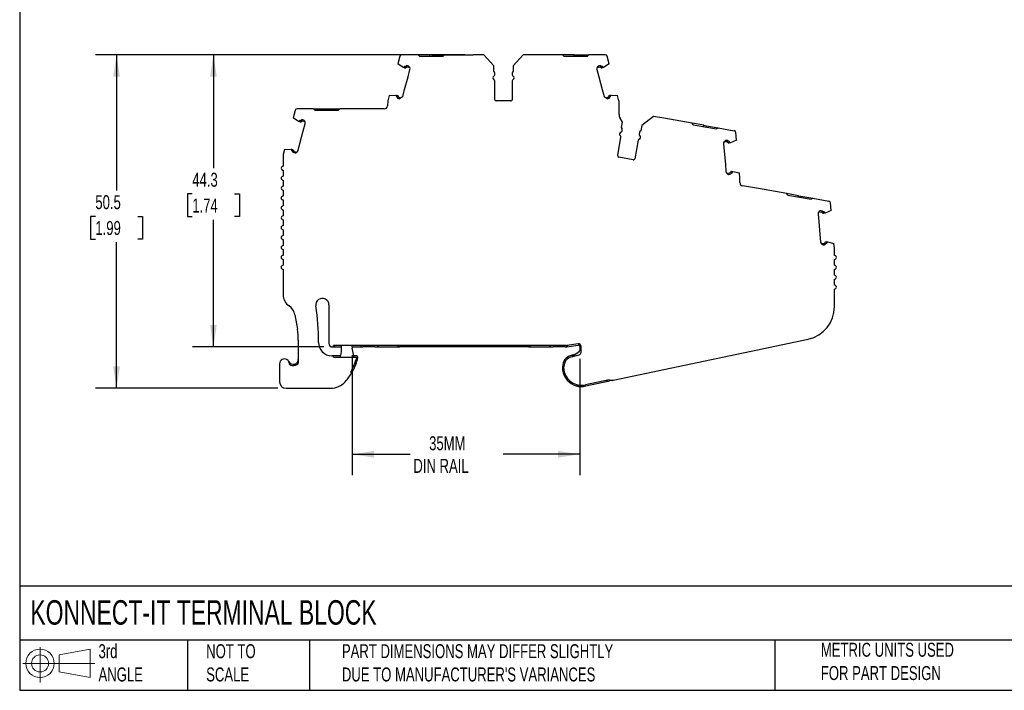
# Model space of a CAD drawing. Header units: millimetres. Extents: x 6 to 273, y 6 to 210.
# Tile 1 of 8: x 6 to 155, y 6 to 108. Entities that reach past the tile are written whole.
import ezdxf

# ---------------------------------------------------------------- set-up
doc = ezdxf.new("R2010")
doc.units = ezdxf.units.MM
doc.linetypes.add('SLD-Solid', pattern=[0])
doc.layers.add('DIMENSIONS', color=140, linetype='SLD-Solid', lineweight=25)
doc.layers.add('TEXT', color=140, linetype='SLD-Solid', lineweight=25)
doc.layers.add('SLD-DEFPOINTS', color=7, linetype='Continuous')
doc.styles.add('SLDTEXTSTYLE0', font='TXT', dxfattribs={"width": 0.7})
doc.dimstyles.new('SLDDIMSTYLE0', dxfattribs={"dimtxt": 2.158008, "dimasz": 3.302, "dimexe": 0, "dimexo": 0.0625, "dimgap": 0.539502, "dimtad": 0, "dimtih": 1, "dimtoh": 1, "dimrnd": 1e-09, "dimzin": 12, "dimdsep": 46, "dimtxsty": 'SLDTEXTSTYLE0', "dimsah": 1, "dimcen": 0.09, "dimadec": 0, "dimazin": 3, "dimtfac": 1, "dimtofl": 0, "dimtmove": 0, "dimatfit": 3, "dimfxl": 0, "dimfrac": 2, "dimtolj": 1, "dimtzin": 12, "dimarcsym": 0})

# ---------------------------------------------------------------- blocks, each defined once
blk = doc.blocks.new('Block11')
at = {"color": 7, "linetype": 'SLD-Solid', "lineweight": 18}
for p, q in [((2.59, 5.31), (2.59, 0)), ((5.48, 4.17), (10.18, 5.03)), ((10.18, 5.03), (10.18, 0.73)), ((5.48, 1.6), (5.48, 4.17)), ((0, 2.88), (10.87, 2.88)), ((5.48, 1.6), (10.18, 0.73))]:
    blk.add_line(p, q, dxfattribs=at)
for radius in [2.15, 1.29]:
    blk.add_circle((2.59, 2.88), radius, dxfattribs=at)
blk = doc.blocks.new('Block12')
at = {"layer": 'SLD-DEFPOINTS'}
blk.add_blockref('Block11', (0, 0), dxfattribs=at)
blk = doc.blocks.new('_D')
at = {"layer": 'DIMENSIONS'}
for p, q in [((73.73, 102.63), (32.5, 102.63)), ((35.67, 102.63), (35.67, 85.47)), ((32.47, 81.55), (31.74, 81.55)), ((31.74, 81.55), (31.74, 78.12)), ((38.88, 81.55), (39.61, 81.55)), ((39.61, 81.55), (39.61, 78.12)), ((31.74, 78.12), (32.47, 78.12)), ((35.67, 58.37), (35.67, 77.64)), ((39.61, 78.12), (38.88, 78.12)), ((52.39, 58.37), (32.5, 58.37))]:
    blk.add_line(p, q, dxfattribs=at)
for points in [[(35.67, 102.63), (35.17, 99.33), (36.18, 99.33)], [(35.67, 58.37), (36.18, 61.67), (35.17, 61.67)]]:
    blk.add_solid(points, dxfattribs=at)
at = {"layer": 'DIMENSIONS', "char_height": 2.117, "attachment_point": 1, "style": 'SLDTEXTSTYLE0'}
for s, insert in [('44.3', (32.47, 84.76)), ('1.74', (32.47, 80.85))]:
    blk.add_mtext(s, dxfattribs=dict(at, insert=insert))
blk = doc.blocks.new('_D_1')
at = {"layer": 'DIMENSIONS'}
for p, q in [((62.9, 102.62), (17.84, 102.62)), ((21.01, 102.62), (21.01, 82.06)), ((17.8, 78.15), (17.08, 78.15)), ((17.08, 78.15), (17.08, 74.72)), ((24.22, 78.15), (24.94, 78.15)), ((24.94, 78.15), (24.94, 74.72)), ((17.08, 74.72), (17.8, 74.72)), ((24.94, 74.72), (24.22, 74.72)), ((21.01, 52.11), (21.01, 74.23)), ((45.4, 52.11), (17.84, 52.11))]:
    blk.add_line(p, q, dxfattribs=at)
for points in [[(21.01, 102.62), (20.5, 99.32), (21.52, 99.32)], [(21.01, 52.11), (21.52, 55.41), (20.5, 55.41)]]:
    blk.add_solid(points, dxfattribs=at)
at = {"layer": 'DIMENSIONS', "char_height": 2.117, "attachment_point": 1, "style": 'SLDTEXTSTYLE0'}
for s, insert in [('50.5', (17.8, 81.36)), ('1.99', (17.8, 77.45))]:
    blk.add_mtext(s, dxfattribs=dict(at, insert=insert))
blk = doc.blocks.new('_D_2')
at = {"layer": 'DIMENSIONS'}
for p, q in [((56.67, 57.1), (56.67, 38.94)), ((91.11, 56.58), (91.11, 38.94)), ((56.67, 42.11), (65.45, 42.11)), ((91.11, 42.11), (79.54, 42.11))]:
    blk.add_line(p, q, dxfattribs=at)
for points in [[(56.67, 42.11), (59.98, 41.6), (59.98, 42.62)], [(91.11, 42.11), (87.81, 42.62), (87.81, 41.6)]]:
    blk.add_solid(points, dxfattribs=at)
at = {"layer": 'DIMENSIONS', "char_height": 2.117, "attachment_point": 1, "style": 'SLDTEXTSTYLE0'}
for s, insert in [('35MM', (68.32, 44.84)), ('DIN RAIL', (65.93, 41.41))]:
    blk.add_mtext(s, dxfattribs=dict(at, insert=insert))

msp = doc.modelspace()

# ---------------------------------------------------------------- linework, layer by layer
for p, q in [((63.883, 102.407), (63.581, 101.281)), ((64.175, 102.63), (64.173, 102.63)), ((64.175, 102.63), (64.175, 102.62)), ((66.646, 102.62), (64.175, 102.62)), ((66.646, 102.62), (66.846, 102.42)), ((68.446, 102.62), (66.646, 102.62)), ((66.846, 102.42), (70.446, 102.42)), ((68.446, 102.42), (68.446, 102.62)), ((68.846, 102.62), (68.446, 102.62)), ((68.846, 102.42), (68.846, 102.62)), ((68.846, 102.62), (70.646, 102.62)), ((70.446, 102.42), (70.646, 102.62)), ((70.646, 102.62), (74.996, 102.62)), ((74.996, 102.62), (74.996, 102.63)), ((76.591, 102.63), (74.996, 102.63)), ((78.098, 100.963), (76.591, 102.63)), ((82.538, 102.63), (81.037, 100.969)), ((88.488, 102.63), (82.538, 102.63)), ((88.688, 102.43), (88.488, 102.63)), ((90.288, 102.63), (88.488, 102.63)), ((88.688, 102.43), (92.288, 102.43)), ((90.288, 102.43), (90.288, 102.63)), ((90.288, 102.63), (90.688, 102.63)), ((90.688, 102.43), (90.688, 102.63)), ((90.688, 102.63), (92.488, 102.63)), ((92.488, 102.63), (92.288, 102.43)), ((94.957, 102.63), (92.488, 102.63)), ((95.548, 101.281), (95.247, 102.407)), ((64.41, 100.723), (63.581, 101.281)), ((64.468, 100.707), (64.41, 100.723)), ((64.613, 100.668), (64.468, 100.707)), ((64.665, 100.861), (64.594, 100.88)), ((65.401, 100.665), (64.976, 100.778)), ((65.199, 100.926), (65.028, 100.972)), ((65.125, 99.315), (65.409, 100.377)), ((78.098, 100.13), (78.098, 100.963)), ((78.248, 99.588), (78.248, 99.87)), ((80.881, 99.867), (80.881, 99.588)), ((81.037, 100.969), (81.037, 100.13)), ((93.72, 100.377), (94.005, 99.315)), ((94.153, 100.778), (93.729, 100.665)), ((94.101, 100.972), (93.931, 100.926)), ((94.536, 100.88), (94.465, 100.861)), ((94.661, 100.707), (94.517, 100.668)), ((94.72, 100.723), (94.661, 100.707)), ((95.548, 101.281), (94.72, 100.723)), ((64.607, 97.383), (65.125, 99.315)), ((78.248, 95.83), (78.248, 98.671)), ((80.881, 98.671), (80.881, 95.83)), ((94.005, 99.315), (94.523, 97.383)), ((64.323, 96.321), (64.607, 97.383)), ((94.523, 97.383), (94.807, 96.321)), ((62.073, 95.627), (62.008, 94.892)), ((62.289, 96.452), (62.082, 95.678)), ((62.289, 96.452), (63.284, 96.522)), ((63.284, 96.522), (63.343, 96.506)), ((63.343, 96.506), (63.488, 96.467)), ((63.365, 96.293), (63.436, 96.274)), ((63.695, 95.997), (63.847, 95.957)), ((63.747, 96.19), (64.06, 96.106)), ((64.31, 96.281), (63.847, 95.957)), ((80.681, 95.63), (78.448, 95.63)), ((95.283, 95.957), (94.82, 96.281)), ((95.069, 96.106), (95.383, 96.19)), ((95.283, 95.957), (95.434, 95.997)), ((95.642, 96.467), (95.787, 96.506)), ((95.694, 96.274), (95.765, 96.293)), ((95.787, 96.506), (95.845, 96.522)), ((95.845, 96.522), (96.841, 96.452)), ((97.048, 95.678), (96.841, 96.452)), ((97.058, 93.579), (97.058, 95.601)), ((48.036, 94.213), (47.734, 93.088)), ((50.812, 94.436), (48.326, 94.436)), ((50.812, 94.436), (51.012, 94.236)), ((50.812, 94.436), (52.612, 94.436)), ((51.012, 94.236), (54.611, 94.236)), ((52.612, 94.236), (52.612, 94.436)), ((52.612, 94.436), (53.012, 94.436)), ((53.012, 94.236), (53.012, 94.436)), ((53.012, 94.436), (54.811, 94.436)), ((54.611, 94.236), (54.811, 94.436)), ((61.51, 94.436), (54.811, 94.436)), ((48.563, 92.529), (47.734, 93.088)), ((48.621, 92.513), (48.563, 92.529)), ((48.766, 92.474), (48.621, 92.513)), ((48.818, 92.667), (48.747, 92.686)), ((49.554, 92.471), (49.129, 92.584)), ((49.352, 92.732), (49.181, 92.778)), ((97.6, 92.429), (97.211, 93.048)), ((97.455, 91.609), (97.6, 92.429)), ((102.262, 93.3), (100.495, 91.925)), ((103.833, 93.023), (102.262, 93.3)), ((103.831, 93.013), (103.833, 93.023)), ((108.115, 92.257), (103.831, 93.013)), ((48.76, 89.189), (49.278, 91.121)), ((49.278, 91.121), (49.562, 92.183)), ((97.509, 91.049), (97.558, 91.327)), ((100.495, 91.925), (100.349, 91.098)), ((108.277, 92.026), (108.115, 92.257)), ((109.887, 91.945), (108.115, 92.257)), ((108.277, 92.026), (111.822, 91.401)), ((109.853, 91.748), (109.887, 91.945)), ((109.887, 91.945), (110.281, 91.875)), ((110.247, 91.678), (110.281, 91.875)), ((110.281, 91.875), (112.054, 91.563)), ((112.054, 91.563), (111.822, 91.401)), ((112.054, 91.563), (114.488, 91.134)), ((114.489, 91.144), (114.488, 91.134)), ((114.492, 91.143), (114.489, 91.144)), ((96.856, 87.348), (97.349, 90.147)), ((99.942, 89.689), (99.449, 86.891)), ((100.15, 90.866), (100.101, 90.592)), ((113.378, 89.46), (112.941, 89.421)), ((113.361, 89.659), (113.185, 89.643)), ((113.773, 89.494), (113.7, 89.487)), ((114.84, 89.713), (113.927, 89.306)), ((114.84, 89.713), (114.738, 90.874)), ((46.442, 88.258), (46.241, 87.508)), ((46.442, 88.258), (47.437, 88.328)), ((47.437, 88.328), (47.496, 88.312)), ((47.496, 88.312), (47.641, 88.273)), ((47.518, 88.099), (47.589, 88.08)), ((47.9, 87.996), (48.324, 87.883)), ((48.476, 88.127), (48.76, 89.189)), ((112.882, 89.14), (112.978, 88.044)), ((112.978, 88.044), (113.153, 86.052)), ((113.867, 89.301), (113.717, 89.288)), ((113.927, 89.306), (113.867, 89.301)), ((46.224, 87.379), (46.224, 85.736)), ((47.848, 87.803), (48.019, 87.757)), ((99.217, 86.729), (97.018, 87.116)), ((46.224, 85.136), (46.224, 84.236)), ((113.153, 86.052), (113.248, 84.957)), ((114.096, 84.956), (114.246, 84.969)), ((114.246, 84.969), (114.306, 84.974)), ((114.306, 84.974), (115.274, 84.732)), ((46.224, 83.636), (46.224, 82.736)), ((113.355, 84.689), (113.792, 84.728)), ((113.634, 84.513), (113.81, 84.528)), ((114.114, 84.756), (114.187, 84.763)), ((115.344, 83.934), (115.274, 84.732)), ((115.344, 83.269), (115.344, 83.934)), ((46.224, 82.136), (46.223, 81.236)), ((118.147, 82.356), (115.757, 82.777)), ((122.431, 81.6), (118.147, 82.356)), ((46.223, 80.636), (46.223, 79.736)), ((122.593, 81.368), (122.431, 81.6)), ((124.204, 81.288), (122.431, 81.6)), ((122.593, 81.368), (126.139, 80.743)), ((124.169, 81.091), (124.204, 81.288)), ((124.204, 81.288), (124.598, 81.218)), ((124.563, 81.021), (124.598, 81.218)), ((124.598, 81.218), (126.37, 80.906)), ((126.37, 80.906), (126.139, 80.743)), ((126.37, 80.906), (128.804, 80.476)), ((46.223, 79.136), (46.223, 78.236)), ((127.671, 78.993), (127.495, 78.977)), ((129.15, 79.047), (128.236, 78.64)), ((129.15, 79.047), (129.048, 80.208)), ((46.223, 77.636), (46.223, 76.736)), ((127.192, 78.473), (127.288, 77.378)), ((127.688, 78.793), (127.251, 78.755)), ((128.083, 78.827), (128.01, 78.821)), ((128.176, 78.635), (128.027, 78.622)), ((128.236, 78.64), (128.176, 78.635)), ((46.223, 76.136), (46.223, 75.236)), ((127.288, 77.378), (127.463, 75.386)), ((46.223, 74.636), (46.223, 73.736)), ((127.463, 75.386), (127.558, 74.29)), ((46.223, 73.136), (46.223, 72.236)), ((127.665, 74.023), (128.102, 74.061)), ((127.944, 73.847), (128.12, 73.862)), ((128.406, 74.289), (128.555, 74.302)), ((128.423, 74.09), (128.496, 74.096)), ((128.555, 74.302), (128.615, 74.308)), ((128.615, 74.308), (129.584, 74.066)), ((129.649, 73.325), (129.584, 74.066)), ((129.652, 72.236), (129.652, 73.238)), ((46.223, 71.636), (46.223, 70.736)), ((129.652, 70.736), (129.652, 71.636)), ((46.222, 70.136), (46.222, 66.267)), ((129.652, 69.236), (129.652, 70.136)), ((129.652, 67.736), (129.652, 68.636)), ((129.652, 64.45), (129.652, 67.136)), ((53.163, 64.732), (53.163, 58.873)), ((48.001, 63.255), (48.374, 61.048)), ((48.513, 59.384), (48.513, 55.903)), ((53.663, 58.373), (53.763, 58.373)), ((53.763, 58.373), (55.074, 58.373)), ((89.034, 58.573), (53.863, 58.573)), ((53.863, 58.385), (53.863, 58.573)), ((56.674, 58.367), (56.674, 58.573)), ((56.674, 58.373), (58.274, 58.373)), ((56.897, 57.019), (56.69, 58.193)), ((60.125, 58.372), (58.293, 58.372)), ((60.156, 58.373), (63.861, 58.373)), ((60.74, 58.573), (60.625, 58.506)), ((63.861, 58.573), (63.861, 58.373)), ((83.358, 58.373), (63.861, 58.373)), ((83.358, 58.573), (83.358, 58.373)), ((83.358, 58.373), (87.063, 58.373)), ((86.594, 58.506), (86.479, 58.573)), ((88.926, 58.372), (87.094, 58.372)), ((88.945, 58.373), (89.034, 58.373)), ((90.85, 58.836), (89.152, 58.582)), ((89.182, 58.384), (90.88, 58.638)), ((91.109, 58.678), (91.109, 57.849)), ((91.309, 57.576), (91.309, 58.441)), ((96.148, 53.322), (125.685, 59.558)), ((53.624, 57.041), (53.577, 57.041)), ((54.946, 57.041), (53.624, 57.041)), ((53.907, 56.841), (57.31, 56.841)), ((57.31, 57.041), (56.893, 57.041)), ((57.31, 56.841), (57.27, 56.491)), ((57.467, 56.452), (57.508, 56.818)), ((90.47, 57.251), (89.809, 57.074)), ((89.861, 56.881), (91.013, 57.19)), ((90.98, 57.602), (89.977, 56.912)), ((45.674, 55.81), (45.674, 53.11)), ((48.013, 55.57), (48.013, 55.779)), ((88.509, 55.38), (88.509, 55.08)), ((88.709, 55.08), (88.709, 55.38)), ((56.435, 54.541), (56.667, 54.541)), ((95.588, 53.409), (92.003, 52.652)), ((92.048, 52.457), (95.633, 53.214)), ((96.148, 53.322), (95.633, 53.214)), ((46.674, 52.11), (53.399, 52.11))]:
    msp.add_line(p, q)
for centre, radius, start, end in [((64.173, 102.33), 0.3, 90, 164.9998), ((94.957, 102.33), 0.3, 14.99996, 90.00018), ((64.926, 100.507), 0.5, 131.64191, 156.38058), ((64.68, 100.919), 0.259, 254.99928, 318.77007), ((64.68, 100.919), 0.0593, 254.99928, 318.77007), ((64.951, 100.682), 0.3, 75.00001, 138.77007), ((64.951, 100.682), 0.1, 75.00001, 138.77007), ((64.926, 100.507), 0.5, 344.99985, 56.97657), ((77.948, 99.87), 0.3, 0.00005, 60.00033), ((81.181, 99.867), 0.3, 118.75456, 179.99993), ((94.203, 100.507), 0.5, 123.02306, 195.00032), ((94.179, 100.682), 0.3, 41.2296, 104.99999), ((94.179, 100.682), 0.1, 41.22993, 104.99999), ((94.449, 100.919), 0.259, 221.22944, 285.00117), ((94.449, 100.919), 0.0593, 221.22944, 285.01021), ((94.203, 100.507), 0.5, 23.61918, 48.35819), ((78.248, 99.13), 0.3, 113.57818, 246.42182), ((78.048, 99.588), 0.2, 293.57818, 359.99994), ((78.048, 98.671), 0.2, 0.00003, 66.42185), ((81.081, 99.588), 0.2, 180.00014, 246.42198), ((81.081, 98.671), 0.2, 113.57806, 180.00025), ((80.881, 99.13), 0.3, 293.57825, 66.42178), ((62.371, 95.601), 0.3, 164.99932, 175), ((63.84, 96.451), 0.5, 173.61972, 198.3583), ((63.42, 96.217), 0.0593, 11.2299, 74.9923), ((63.773, 96.287), 0.3, 191.2299, 255.00001), ((63.42, 96.217), 0.259, 11.2299, 74.99924), ((63.773, 96.287), 0.1, 191.2299, 255.00001), ((63.84, 96.451), 0.5, 340.16067, 344.99967), ((78.448, 95.83), 0.2, 180.00007, 269.99997), ((80.681, 95.83), 0.2, 269.9994, 0.00001), ((95.29, 96.451), 0.5, 195.00001, 199.83892), ((95.357, 96.287), 0.1, 284.99999, 348.7701), ((95.357, 96.287), 0.3, 284.99969, 348.7701), ((95.709, 96.217), 0.259, 105.00076, 168.7701), ((95.709, 96.217), 0.0593, 105.00076, 168.7701), ((95.29, 96.451), 0.5, 341.64206, 6.38048), ((96.758, 95.601), 0.3, 0.00096, 15.00104), ((48.326, 94.136), 0.3, 90.00008, 165.00022), ((61.51, 94.936), 0.5, 270, 355), ((49.079, 92.313), 0.5, 131.64181, 156.38056), ((48.833, 92.725), 0.259, 254.99928, 318.77007), ((48.833, 92.725), 0.0593, 254.99928, 318.77007), ((49.104, 92.488), 0.3, 75.00001, 138.77007), ((49.104, 92.488), 0.1, 75.00001, 138.77007), ((49.079, 92.313), 0.5, 344.99987, 56.97464), ((98.058, 93.579), 1, 180.00003, 212.12281), ((97.312, 91.084), 0.2, 283.57811, 349.99984), ((97.262, 91.379), 0.3, 350.00005, 49.99999), ((100.445, 90.814), 0.3, 108.75456, 169.99993), ((114.44, 90.848), 0.3, 4.99996, 79.99997), ((97.429, 90.598), 0.3, 103.57818, 236.42182), ((97.152, 90.181), 0.2, 350.00006, 56.42172), ((100.139, 89.655), 0.2, 103.57818, 170), ((100.022, 90.141), 0.3, 283.57818, 56.42182), ((100.298, 90.557), 0.2, 170.00014, 236.42198), ((113.381, 89.183), 0.5, 113.0245, 185.00051), ((113.387, 89.36), 0.3, 31.22997, 95.00003), ((113.387, 89.36), 0.1, 31.22997, 95.00003), ((113.694, 89.546), 0.0593, 211.22997, 275.00813), ((113.381, 89.183), 0.5, 13.61909, 38.35803), ((47.993, 88.257), 0.5, 173.61916, 198.3579), ((47.573, 88.023), 0.0593, 11.2299, 74.99823), ((47.926, 88.093), 0.3, 191.2297, 255.00056), ((47.573, 88.023), 0.259, 11.2299, 74.99924), ((47.926, 88.093), 0.1, 191.2293, 255.00056), ((47.993, 88.257), 0.5, 273.02502, 345.00035), ((113.694, 89.546), 0.259, 211.22997, 275.00076), ((46.724, 87.379), 0.5, 164.99999, 179.99485), ((97.053, 87.313), 0.2, 170.00018, 259.99982), ((99.252, 86.925), 0.2, 260.0001, 350.00024), ((46.224, 85.436), 0.3, 89.99304, 269.99665), ((113.747, 85), 0.5, 184.99941, 256.97227), ((114.119, 84.697), 0.259, 95.00011, 158.77088), ((113.747, 85), 0.5, 331.64287, 356.38111), ((46.224, 83.936), 0.3, 89.99727, 269.99242), ((113.784, 84.827), 0.1, 275.00003, 338.77014), ((113.784, 84.827), 0.3, 274.99973, 338.77014), ((114.119, 84.697), 0.0593, 95.00011, 158.7734), ((46.224, 82.436), 0.3, 89.99387, 269.99582), ((115.844, 83.269), 0.5, 180.00003, 260), ((46.223, 80.936), 0.3, 89.99684, 269.99285), ((128.749, 80.181), 0.3, 4.99996, 79.56347), ((46.223, 79.436), 0.3, 89.99546, 269.99423), ((127.697, 78.694), 0.3, 31.22997, 95.00003), ((46.223, 77.936), 0.3, 89.99225, 269.99744), ((127.69, 78.517), 0.5, 113.0245, 185.00051), ((127.697, 78.694), 0.1, 31.22997, 95.00003), ((128.004, 78.88), 0.259, 211.22997, 275.00076), ((128.004, 78.88), 0.0593, 211.22997, 275.00813), ((127.69, 78.517), 0.5, 13.61909, 38.35803), ((46.223, 76.436), 0.3, 89.99717, 269.99252), ((46.223, 74.936), 0.3, 89.99713, 269.99256), ((46.223, 73.436), 0.3, 89.99735, 269.99234), ((128.056, 74.334), 0.5, 184.99941, 256.97227), ((128.094, 74.161), 0.1, 275.00003, 338.77014), ((128.094, 74.161), 0.3, 274.99973, 338.77014), ((128.429, 74.031), 0.259, 95.00011, 158.77088), ((128.429, 74.031), 0.0593, 95.00011, 158.7734), ((128.056, 74.334), 0.5, 331.64287, 356.38111), ((128.652, 73.238), 1, 0, 5.00019), ((46.223, 71.936), 0.3, 89.99666, 269.99303), ((129.652, 71.936), 0.3, 270.06378, 89.93622), ((46.223, 70.436), 0.3, 89.99749, 269.9922), ((129.652, 70.436), 0.3, 270.03813, 89.96187), ((129.652, 68.936), 0.3, 270.01252, 89.98748), ((129.652, 67.436), 0.3, 270, 90), ((48.222, 66.267), 2, 180, 236.75666), ((52.163, 64.732), 1, 359.99998, 189.12181), ((46.029, 62.922), 2, 9.58253, 56.75663), ((19.58, 59.501), 32, 359.22481, 9.12177), ((124.652, 64.45), 5, 281.92082, 0), ((38.513, 59.384), 10, 359.99996, 9.58252), ((53.577, 59.041), 2, 179.2248, 270), ((53.663, 58.873), 0.5, 180, 269.99985), ((53.763, 58.773), 0.4, 269.99996, 284.47763), ((48.074, 58.373), 7, 347.84929, 1.63295), ((57.674, 58.367), 1, 180.00002, 190.00002), ((58.293, 58.772), 0.4, 209.92413, 270), ((60.125, 59.372), 1, 270, 300), ((63.861, 58.773), 0.4, 210.00029, 270), ((83.358, 58.773), 0.4, 270, 330), ((87.094, 59.372), 1, 240, 270), ((88.926, 58.772), 0.4, 270, 334.78651), ((89.034, 59.373), 0.8, 270.00005, 278.52495), ((89.034, 59.373), 1, 270.00005, 278.52495), ((90.909, 58.441), 0.4, 0.00011, 98.52495), ((90.909, 58.441), 0.2, 0.00022, 98.52495), ((92.109, 58.678), 1, 173.95916, 180.00005), ((53.624, 56.741), 0.3, 19.47121, 89.99945), ((53.94, 57.11), 1, 344.3473, 347.84929), ((52.958, 56.324), 4, 7.41839, 10.00002), ((57.31, 56.841), 0.2, 353.60082, 89.9996), ((90.263, 55.38), 1.754, 104.99998, 180.00001), ((90.263, 55.38), 1.554, 104.99998, 180.00001), ((90.809, 57.849), 0.3, 304.53012, 0.00005), ((90.909, 57.576), 0.4, 285.00037, 0), ((46.424, 55.81), 0.75, 354.87427, 179.99989), ((47.763, 56.486), 0.75, 206.78323, 289.47133), ((47.763, 56.486), 0.95, 231.44704, 289.47133), ((49.368, 58.72), 8.211, 330.20501, 344.24802), ((49.368, 58.72), 8.411, 330.20501, 344.36013), ((49.368, 58.72), 8.411, 318.15672, 330.20508), ((49.368, 58.72), 8.211, 329.40271, 330.20508), ((90.263, 55.08), 1.754, 179.99997, 187.94871), ((91.359, 55.233), 2.86, 187.94871, 254.3155), ((90.263, 55.08), 1.554, 179.99997, 187.94871), ((91.359, 55.233), 2.66, 187.94871, 283.99463), ((46.674, 53.11), 1, 180.00001, 269.99985), ((53.399, 55.11), 3, 270.00001, 318.15671), ((90.694, 52.864), 0.4, 254.31552, 318.27312), ((91.359, 55.233), 2.86, 254.3155, 283.92083), ((95.468, 53.996), 0.8, 240.5112, 281.92082), ((95.982, 54.105), 0.8, 240.5112, 281.92082)]:
    msp.add_arc(centre, radius, start, end)
for points, knots in [([(54.109, 58.573), (54.084, 58.528), (54.048, 58.487), (53.962, 58.422), (53.913, 58.398), (53.863, 58.385)], [0, 0, 0, 0, 0.5, 0.5, 1, 1, 1, 1]), ([(48.013, 55.779), (48.033, 55.787), (48.072, 55.802), (48.13, 55.831), (48.187, 55.866), (48.253, 55.916), (48.328, 55.988), (48.42, 56.11), (48.475, 56.235), (48.507, 56.371), (48.511, 56.44), (48.513, 56.486)], [0, 0, 0, 0, 0.05784281, 0.11882742, 0.18317365, 0.25089992, 0.36607259, 0.50100847, 0.74983342, 0.83131925, 1, 1, 1, 1])]:
    msp.add_open_spline(points, degree=3, knots=knots)
msp.add_open_spline([(48.08, 55.591), (48.252, 55.652), (48.403, 55.761), (48.513, 55.903)], degree=3)
at = {"layer": 'TEXT'}
for p, q in [((6.35, 209.55), (6.35, 6.35)), ((273.05, 22.126), (6.35, 22.126)), ((273.05, 13.97), (6.35, 13.97)), ((31.75, 13.97), (31.75, 6.35)), ((50.212, 13.97), (50.212, 6.35)), ((120.646, 13.97), (120.646, 6.35)), ((6.35, 6.35), (273.05, 6.35))]:
    msp.add_line(p, q, dxfattribs=at)

# ---------------------------------------------------------------- block references
at = {"layer": 'SLD-DEFPOINTS'}
msp.add_blockref('Block12', (6.838, 7.554), dxfattribs=at)

# ---------------------------------------------------------------- texts
at = {"layer": 'TEXT', "attachment_point": 1, "style": 'SLDTEXTSTYLE0'}
for s, insert, char_height in [('KONNECT-IT TERMINAL BLOCK', (7.966, 20.006), 3.70417), ('3rd^JANGLE', (18.282, 13.338), 2.1167), ('METRIC UNITS USED ^JFOR PART DESIGN', (127.604, 13.556), 2.11667), ('NOT TO^JSCALE', (34.575, 13.338), 2.11667), ("PART DIMENSIONS MAY DIFFER SLIGHTLY ^JDUE TO MANUFACTURER'S VARIANCES", (55.119, 13.341), 2.11667)]:
    msp.add_mtext(s, dxfattribs=dict(at, insert=insert, char_height=char_height))

# ---------------------------------------------------------------- dimensions: what is measured, and where the dimension line sits
at = {"layer": 'DIMENSIONS'}
for base, p1, p2, angle, picture, middle in [((21.011, 102.62), (46.674, 52.11), (64.175, 102.62), 89.99993, '_D_1', (21.011, 78.147)), ((35.674, 102.63), (53.663, 58.373), (74.996, 102.63), 90, '_D', (35.674, 81.552))]:
    dim = msp.add_linear_dim(base=base, p1=p1, p2=p2, angle=angle, dimstyle='SLDDIMSTYLE0', dxfattribs=at)
    dim.commit()
    dim.dimension.update_dxf_attribs({"geometry": picture, "text_midpoint": middle, "dimtype": 160})
dim = msp.add_linear_dim(base=(56.674, 42.11), p1=(91.109, 57.849), p2=(56.674, 58.367), angle=0.00005, text='35MM\\PDIN RAIL', dimstyle='SLDDIMSTYLE0', dxfattribs=at)
dim.commit()
dim.dimension.update_dxf_attribs({"geometry": '_D_2', "text_midpoint": (72.493, 42.11), "dimtype": 160})

doc.saveas('drawing.dxf')
